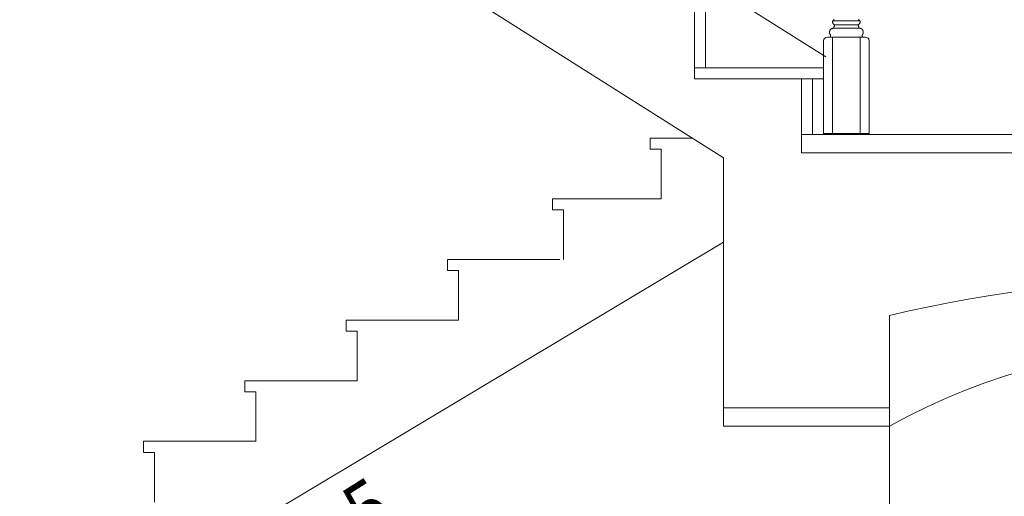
# Model space of a CAD drawing. Header units: millimetres. Extents: x -573548 to 674770, y -246895 to -89040.
# Tile 8 of 93: x 83647 to 86315, y -242962 to -241671. Entities that reach past the tile are written whole.
import ezdxf

# ---------------------------------------------------------------- set-up
doc = ezdxf.new("R2010")
doc.units = ezdxf.units.MM
for name, color, linetype, lineweight in [('A-OPISY-3_Nr_pióra__6', 8, 'Continuous', 9), ('a-widokowe_Nr_pióra__8', 8, 'Continuous', 9), ('A_widok_Nr_pióra__1', 8, 'Continuous', 9), ('balustrada drewniana_Nr_pióra__1', 8, 'Continuous', 9), ('SCHODY_Nr_pióra__1', 8, 'Continuous', 9), ('SCIANY_KONSTR_Nr_pióra__21', 8, 'Continuous', 9)]:
    doc.layers.add(name, color=color, linetype=linetype, lineweight=lineweight)
doc.styles.add('STYL_AUTOMATYCZNY_5', font='arial.ttf', dxfattribs={"width": 0.8})

# ---------------------------------------------------------------- blocks, each defined once
blk = doc.blocks.new('A$C685D2BB2')
at = {"layer": 'a-widokowe_Nr_pióra__8'}
blk.add_line((7393.7, 4172.3), (7843.7, 4172.3), dxfattribs=at)
at = {"layer": 'A_widok_Nr_pióra__1'}
for p, q in [((7393.7, 4122.3), (7393.7, 4172.3)), ((7843.7, 4172.3), (7843.7, 2352.3)), ((7843.7, 4122.3), (7393.7, 4122.3))]:
    blk.add_line(p, q, dxfattribs=at)
blk.add_arc((8703.7, 2573.1), 1771.9, 60.964, 119.036, dxfattribs=at)
at = {"layer": 'balustrada drewniana_Nr_pióra__1'}
for p, q in [((7670.4, 5122.3), (4720.1, 6987.8)), ((7690, 5220), (7726.6, 5220)), ((7694.2, 5209.2), (7726.6, 5209.2)), ((7763.1, 5220), (7726.6, 5220)), ((7758.9, 5209.2), (7726.6, 5209.2)), ((7674.9, 5176.2), (7726.6, 5176.2)), ((7688.9, 5200), (7726.6, 5200)), ((7689.1, 5176.2), (7689.1, 4912.3)), ((7764.2, 5200), (7726.6, 5200)), ((7778.2, 5176.2), (7726.6, 5176.2)), ((7764, 5176.2), (7764, 4912.3)), ((7664.9, 5166.2), (7664.9, 4912.3)), ((7788.2, 5166.2), (7788.2, 4912.3)), ((7664.9, 4915.3), (7788.2, 4915.3)), ((7664.9, 4915.3), (7788.2, 4915.3))]:
    blk.add_line(p, q, dxfattribs=at)
at = {"layer": 'balustrada drewniana_Nr_pióra__1', "flags": 128}
for points in [[(7694.2, 5209.2), (7692.8, 5210.3), (7691.7, 5211.4), (7690.8, 5212.5), (7690.1, 5213.4), (7689.6, 5214.4), (7689.3, 5215.2), (7689.1, 5216), (7689, 5216.7), (7689, 5217.4), (7689.1, 5218), (7689.2, 5218.5), (7689.5, 5219.1), (7689.8, 5219.6), (7690.2, 5220.2), (7690.7, 5220.8), (7691.3, 5221.5), (7691.9, 5222.2), (7692.7, 5223.2), (7693.4, 5224.3)], [(7758.9, 5209.2), (7760.3, 5210.3), (7761.4, 5211.4), (7762.3, 5212.5), (7763, 5213.4), (7763.5, 5214.4), (7763.8, 5215.2), (7764, 5216), (7764.1, 5216.7), (7764.1, 5217.4), (7764, 5218), (7763.9, 5218.5), (7763.6, 5219.1), (7763.3, 5219.6), (7762.9, 5220.2), (7762.4, 5220.8), (7761.8, 5221.5), (7761.2, 5222.2), (7760.4, 5223.2), (7759.7, 5224.3)], [(7692.7, 5202.1), (7692.6, 5201.6), (7692.4, 5201.2), (7692, 5200.9), (7691.6, 5200.6), (7691, 5200.4), (7690.4, 5200.2), (7689.7, 5200), (7689.1, 5199.8), (7688.4, 5199.6), (7687.8, 5199.4), (7687.2, 5199.2), (7686.6, 5199), (7686.1, 5198.7), (7685.5, 5198.4), (7685, 5198.1), (7684.5, 5197.7), (7684.1, 5197.3), (7683.7, 5196.9), (7683.3, 5196.5), (7682.9, 5196), (7682.6, 5195.5), (7682.3, 5195), (7682.1, 5194.4), (7681.9, 5193.9), (7681.7, 5193.3), (7681.5, 5192.8), (7681.4, 5192.3), (7681.3, 5191.7), (7681.2, 5191.2), (7681.1, 5190.7), (7681.1, 5190.2), (7681, 5189.7), (7681, 5189.2), (7680.9, 5188.8), (7680.9, 5188.3), (7680.9, 5187.9), (7680.9, 5187.5), (7680.9, 5187.2), (7681, 5186.9), (7681, 5186.5), (7681, 5186.3), (7681.1, 5186), (7681.2, 5185.8), (7681.3, 5185.6), (7681.4, 5185.3), (7681.5, 5185.1), (7681.7, 5184.9), (7681.9, 5184.6), (7682.1, 5184.3), (7682.3, 5184), (7682.5, 5183.7), (7682.8, 5183.3), (7683, 5182.9), (7683.2, 5182.5), (7683.4, 5182), (7683.6, 5181.5), (7683.7, 5181), (7683.8, 5180.4), (7683.8, 5179.9), (7683.8, 5179.3), (7683.8, 5178.8), (7683.7, 5178.3), (7683.6, 5177.9), (7683.4, 5177.5), (7683.2, 5177.2), (7682.9, 5177)], [(7760.4, 5202.1), (7760.5, 5201.6), (7760.7, 5201.2), (7761.1, 5200.9), (7761.5, 5200.6), (7762.1, 5200.4), (7762.7, 5200.2), (7763.4, 5200), (7764, 5199.8), (7764.7, 5199.6), (7765.3, 5199.4), (7765.9, 5199.2), (7766.5, 5199), (7767.1, 5198.7), (7767.6, 5198.4), (7768.1, 5198.1), (7768.6, 5197.7), (7769, 5197.3), (7769.4, 5196.9), (7769.8, 5196.5), (7770.2, 5196), (7770.5, 5195.5), (7770.8, 5195), (7771, 5194.4), (7771.2, 5193.9), (7771.4, 5193.3), (7771.6, 5192.8), (7771.7, 5192.3), (7771.8, 5191.7), (7771.9, 5191.2), (7772, 5190.7), (7772, 5190.2), (7772.1, 5189.7), (7772.1, 5189.2), (7772.2, 5188.8), (7772.2, 5188.3), (7772.2, 5187.9), (7772.2, 5187.5), (7772.2, 5187.2), (7772.1, 5186.9), (7772.1, 5186.5), (7772.1, 5186.3), (7772, 5186), (7771.9, 5185.8), (7771.8, 5185.6), (7771.7, 5185.3), (7771.6, 5185.1), (7771.4, 5184.9), (7771.2, 5184.6), (7771, 5184.3), (7770.8, 5184), (7770.6, 5183.7), (7770.3, 5183.3), (7770.1, 5182.9), (7769.9, 5182.5), (7769.7, 5182), (7769.5, 5181.5), (7769.4, 5181), (7769.3, 5180.4), (7769.3, 5179.9), (7769.3, 5179.3), (7769.3, 5178.8), (7769.4, 5178.3), (7769.5, 5177.9), (7769.7, 5177.5), (7769.9, 5177.2), (7770.2, 5177)]]:
    blk.add_lwpolyline(points, dxfattribs=at)
at = {"layer": 'balustrada drewniana_Nr_pióra__1'}
for points in [[(7694.2, 5209.2), (7694.4, 5206.8), (7692.7, 5204), (7692.7, 5202.1)], [(7758.9, 5209.2), (7758.7, 5206.8), (7760.4, 5204), (7760.4, 5202.1)]]:
    blk.add_lwpolyline(points, dxfattribs=at)
for centre, start, end in [((7674.9, 5166.2), 90, 180), ((7778.2, 5166.2), 0, 90)]:
    blk.add_arc(centre, 10, start, end, dxfattribs=at)
at = {"layer": 'SCHODY_Nr_pióra__1'}
for p, q in [((7314.9, 5244.1), (7314.9, 5063.2)), ((7344.9, 5093.2), (7344.9, 5244.1)), ((7315.9, 5093.2), (7664.9, 5093.2)), ((7664.9, 5093.2), (7664.9, 5063.2)), ((7315.9, 5063.2), (7664.9, 5063.2)), ((7604.9, 4862.3), (7604.9, 5063.2)), ((7634.9, 4912.3), (7634.9, 5063.2)), ((7194.9, 4872.5), (7194.9, 4902.5)), ((7194.9, 4902.5), (7309, 4902.5)), ((7194.9, 4872.5), (7224.9, 4872.5)), ((7224.9, 4738.1), (7224.9, 4872.5)), ((6930.4, 4708.1), (6930.4, 4738.1)), ((6930.4, 4738.1), (7224.9, 4738.1)), ((6930.4, 4708.1), (6960.4, 4708.1)), ((6960.4, 4573.8), (6960.4, 4708.1)), ((7393.7, 4620.9), (4569.7, 2932.3)), ((6645.8, 4544), (6645.8, 4574)), ((6645.8, 4574), (6950.4, 4574)), ((6645.8, 4544), (6675.8, 4544)), ((6675.8, 4409.6), (6675.8, 4544)), ((6371.3, 4379.8), (6371.3, 4409.8)), ((6371.3, 4409.8), (6675.9, 4409.8)), ((6371.3, 4379.8), (6401.3, 4379.8)), ((6401.3, 4245.4), (6401.3, 4379.8)), ((6096.7, 4215.6), (6096.7, 4245.6)), ((6096.7, 4245.6), (6401.3, 4245.6)), ((6096.7, 4215.6), (6126.7, 4215.6)), ((6126.7, 4081.3), (6126.7, 4215.6)), ((5822.2, 4051.5), (5822.2, 4081.5)), ((5822.2, 4081.5), (6126.8, 4081.5)), ((5822.2, 4051.5), (5852.2, 4051.5)), ((5852.2, 3917.1), (5852.2, 4051.5))]:
    blk.add_line(p, q, dxfattribs=at)
at = {"layer": 'SCIANY_KONSTR_Nr_pióra__21'}
for p, q in [((7393.7, 4849), (4573.3, 6632.3)), ((7314.9, 5063.2), (7314.9, 5244.1)), ((7604.9, 5063.2), (7314.9, 5063.2)), ((7604.9, 4912.3), (7604.9, 5063.2)), ((7604.9, 4912.3), (9714.9, 4912.3)), ((7604.9, 4862.3), (17102.7, 4862.3)), ((7393.7, 4172.3), (7393.7, 4849)), ((7843.7, 4172.3), (7843.7, 4422.3)), ((7393.7, 4172.3), (7843.7, 4172.3))]:
    blk.add_line(p, q, dxfattribs=at)
blk.add_arc((8703.7, 774.3), 3748, 76.735, 103.265, dxfattribs=at)
at = {"layer": 'A-OPISY-3_Nr_pióra__6', "insert": (6044.4, 3656.7), "char_height": 150, "attachment_point": 5, "rotation": 32.1867, "style": 'STYL_AUTOMATYCZNY_5'}
blk.add_mtext('\\A1;{\\pqc;\\fArial|b0|i0|c238|p0;\\W0.800000;12x16.5x27.5}', dxfattribs=at)

msp = doc.modelspace()

# ---------------------------------------------------------------- block references
at = {"color": 150}
msp.add_blockref('A$C685D2BB2', (78160.5, -246894.6), dxfattribs=at)

doc.saveas('drawing.dxf')
